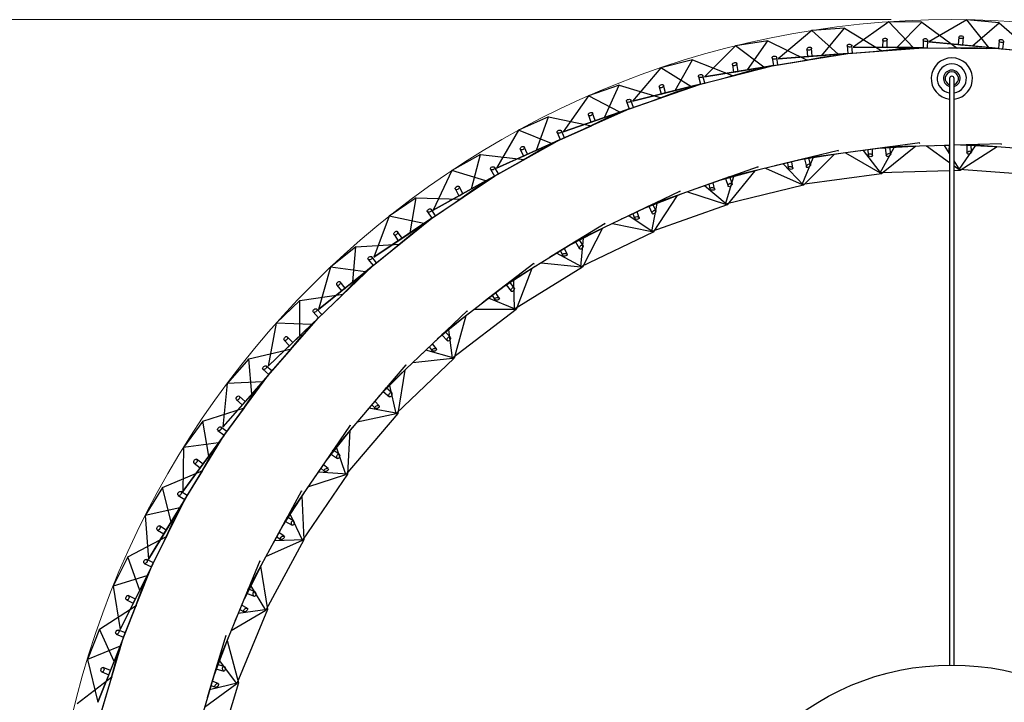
# Model space of a CAD drawing. Header units: millimetres. Extents: x 70 to 116, y 89 to 252.
# Tile 17 of 19: x 86 to 102, y 241 to 252. Entities that reach past the tile are written whole.
import ezdxf

# ---------------------------------------------------------------- set-up
doc = ezdxf.new("R2010")
doc.units = ezdxf.units.MM
doc.styles.add('SLDTEXTSTYLE0', font='TXT', dxfattribs={"width": 0.75})
doc.dimstyles.new('SLDDIMSTYLE0', dxfattribs={"dimtxt": 3.5, "dimasz": 3.302, "dimexe": 0, "dimexo": 0.0625, "dimgap": 0.875, "dimtad": 1, "dimdec": 0, "dimlfac": 20, "dimrnd": 1e-09, "dimzin": 12, "dimdsep": 46, "dimtxsty": 'SLDTEXTSTYLE0', "dimsah": 1, "dimcen": 0.09, "dimadec": 0, "dimazin": 3, "dimtfac": 1, "dimtdec": 0, "dimtofl": 0, "dimtmove": 0, "dimatfit": 3, "dimfxl": 0, "dimfrac": 2, "dimtolj": 1, "dimtzin": 12, "dimarcsym": 0})

# ---------------------------------------------------------------- blocks, each defined once
blk = doc.blocks.new('_D_3')
at = {"color": 7, "linetype": 'Continuous', "lineweight": 0}
for p, q in [((100.608, 251.731), (73.632, 251.731)), ((74.632, 222.003), (74.632, 251.731)), ((100.608, 222.003), (73.632, 222.003))]:
    blk.add_line(p, q, dxfattribs=at)
at = {"color": 7, "linetype": 'Continuous', "lineweight": 18}
for points in [[(74.632, 251.731), (74.124, 248.429), (75.14, 248.429)], [(74.632, 222.003), (75.14, 225.305), (74.124, 225.305)]]:
    blk.add_solid(points, dxfattribs=at)
at = {"color": 7, "linetype": 'Continuous', "lineweight": 18, "char_height": 3.5, "attachment_point": 1, "rotation": 90, "style": 'SLDTEXTSTYLE0'}
for s, insert in [('595', (70.067, 237.16)), ('%%c', (70.12, 231.882))]:
    blk.add_mtext(s, dxfattribs=dict(at, insert=insert))

msp = doc.modelspace()

# ---------------------------------------------------------------- linework, layer by layer
at = {"color": 7, "linetype": 'Continuous', "lineweight": 25}
for p, q in [((100.575, 251.695), (99.985, 251.281)), ((101.113, 251.689), (100.575, 251.695)), ((100.975, 251.271), (100.575, 251.695)), ((100.705, 251.274), (101.113, 251.689)), ((101.113, 251.689), (101.694, 251.264)), ((101.853, 251.729), (101.23, 251.367)), ((102.389, 251.677), (101.853, 251.729)), ((102.215, 251.272), (101.853, 251.729)), ((101.947, 251.298), (102.389, 251.677)), ((102.389, 251.677), (102.932, 251.203)), ((99.304, 251.551), (98.752, 251.088)), ((99.841, 251.592), (99.304, 251.551)), ((99.739, 251.163), (99.304, 251.551)), ((99.47, 251.143), (99.841, 251.592)), ((99.841, 251.592), (100.457, 251.218)), ((98.05, 251.298), (97.54, 250.79)), ((98.582, 251.385), (98.05, 251.298)), ((98.517, 250.95), (98.05, 251.298)), ((98.25, 250.906), (98.582, 251.385)), ((98.582, 251.385), (99.227, 251.066)), ((99.889, 251.305), (99.898, 251.175)), ((99.973, 251.181), (99.964, 251.304)), ((100.471, 251.399), (100.47, 251.276)), ((100.545, 251.275), (100.546, 251.405)), ((101.136, 251.399), (101.135, 251.269)), ((101.21, 251.269), (101.211, 251.391)), ((101.23, 251.367), (101.947, 251.298)), ((102.215, 251.272), (101.23, 251.367)), ((101.725, 251.443), (101.713, 251.321)), ((101.713, 251.321), (101.787, 251.313)), ((101.787, 251.313), (101.8, 251.443)), ((101.947, 251.298), (102.932, 251.203)), ((102.387, 251.386), (102.375, 251.257)), ((102.449, 251.249), (102.461, 251.372)), ((98.675, 250.975), (99.898, 251.175)), ((99.739, 251.163), (98.752, 251.088)), ((98.752, 251.088), (99.47, 251.143)), ((99.226, 251.247), (99.235, 251.125)), ((99.31, 251.131), (99.3, 251.26)), ((99.47, 251.143), (100.457, 251.218)), ((99.501, 251.122), (99.7, 251.143)), ((99.898, 251.175), (99.739, 251.163)), ((99.898, 251.175), (101.135, 251.269)), ((99.898, 251.175), (99.941, 251.179)), ((99.941, 251.179), (99.973, 251.181)), ((99.985, 251.281), (100.705, 251.274)), ((100.975, 251.271), (99.985, 251.281)), ((100.317, 251.207), (100.734, 251.251)), ((100.457, 251.218), (100.44, 251.216)), ((100.47, 251.276), (100.544, 251.275)), ((100.705, 251.274), (101.694, 251.264)), ((100.734, 251.251), (100.935, 251.254)), ((101.135, 251.269), (100.975, 251.271)), ((101.135, 251.269), (102.375, 251.257)), ((101.135, 251.269), (101.178, 251.269)), ((101.178, 251.269), (101.21, 251.269)), ((101.554, 251.265), (101.974, 251.272)), ((101.694, 251.264), (101.678, 251.264)), ((101.974, 251.272), (102.174, 251.259)), ((102.375, 251.257), (102.215, 251.272)), ((102.375, 251.257), (103.609, 251.138)), ((102.375, 251.257), (102.417, 251.253)), ((102.417, 251.253), (102.449, 251.249)), ((97.345, 251.071), (96.823, 250.939)), ((97.056, 250.565), (97.345, 251.071)), ((97.345, 251.071), (98.015, 250.808)), ((97.473, 250.671), (98.675, 250.975)), ((97.999, 250.989), (98.018, 250.868)), ((98.092, 250.88), (98.071, 251.009)), ((98.25, 250.906), (99.227, 251.066)), ((98.675, 250.975), (98.517, 250.95)), ((98.654, 251.104), (98.675, 250.975)), ((98.675, 250.975), (98.717, 250.982)), ((98.717, 250.982), (98.749, 250.987)), ((98.749, 250.987), (98.729, 251.109)), ((99.089, 251.043), (99.501, 251.122)), ((99.227, 251.066), (99.21, 251.063)), ((99.236, 251.125), (99.31, 251.131)), ((96.823, 250.939), (96.358, 250.389)), ((97.318, 250.632), (96.823, 250.939)), ((98.517, 250.95), (97.54, 250.79)), ((97.54, 250.79), (98.25, 250.906)), ((97.879, 250.774), (98.283, 250.888)), ((98.019, 250.868), (98.092, 250.88)), ((98.283, 250.888), (98.48, 250.926)), ((96.139, 250.652), (95.631, 250.476)), ((95.895, 250.123), (96.139, 250.652)), ((96.139, 250.652), (96.83, 250.448)), ((96.301, 250.264), (97.473, 250.671)), ((96.901, 250.526), (96.869, 250.652)), ((97.056, 250.565), (98.015, 250.808)), ((97.473, 250.671), (97.318, 250.632)), ((97.441, 250.797), (97.473, 250.671)), ((97.473, 250.671), (97.514, 250.681)), ((97.514, 250.681), (97.546, 250.689)), ((97.546, 250.689), (97.515, 250.809)), ((98.015, 250.808), (97.999, 250.804)), ((101.571, 250.763), (101.571, 241.117)), ((101.646, 241.117), (101.646, 250.763)), ((97.318, 250.632), (96.358, 250.389)), ((96.358, 250.389), (97.056, 250.565)), ((96.698, 250.402), (97.09, 250.55)), ((96.798, 250.627), (96.828, 250.508)), ((96.828, 250.508), (96.9, 250.526)), ((97.09, 250.55), (97.283, 250.605)), ((95.631, 250.476), (95.215, 249.887)), ((96.15, 250.212), (95.631, 250.476)), ((95.895, 250.123), (96.83, 250.448)), ((96.259, 250.387), (96.301, 250.264)), ((96.372, 250.289), (96.332, 250.405)), ((96.83, 250.448), (96.814, 250.442)), ((95.169, 249.758), (96.301, 250.264)), ((96.15, 250.212), (95.215, 249.887)), ((95.633, 250.162), (95.673, 250.046)), ((95.744, 250.071), (95.701, 250.194)), ((95.931, 250.111), (96.118, 250.182)), ((96.301, 250.264), (96.15, 250.212)), ((96.301, 250.264), (96.342, 250.278)), ((96.342, 250.278), (96.372, 250.289)), ((94.975, 250.131), (94.483, 249.911)), ((94.777, 249.583), (94.975, 250.131)), ((94.975, 250.131), (95.68, 249.987)), ((95.215, 249.887), (95.895, 250.123)), ((95.552, 249.93), (95.931, 250.111)), ((95.674, 250.046), (95.744, 250.071)), ((94.483, 249.911), (94.12, 249.289)), ((95.023, 249.693), (94.483, 249.911)), ((94.777, 249.583), (95.68, 249.987)), ((95.116, 249.877), (95.169, 249.758)), ((95.238, 249.789), (95.188, 249.901)), ((95.68, 249.987), (95.665, 249.98)), ((94.085, 249.157), (95.169, 249.758)), ((95.023, 249.693), (94.12, 249.289)), ((95.169, 249.758), (95.023, 249.693)), ((95.169, 249.758), (95.209, 249.776)), ((95.209, 249.776), (95.238, 249.789)), ((101.08, 249.703), (100.153, 249.579)), ((101.08, 249.703), (101.069, 249.693)), ((101.078, 249.702), (101.08, 249.703)), ((102.425, 249.688), (101.646, 249.666)), ((102.425, 249.688), (102.412, 249.68)), ((102.422, 249.688), (102.425, 249.688)), ((94.12, 249.289), (94.777, 249.583)), ((94.452, 249.361), (94.813, 249.574)), ((94.512, 249.599), (94.562, 249.487)), ((94.563, 249.487), (94.63, 249.518)), ((94.631, 249.518), (94.578, 249.637)), ((94.813, 249.574), (94.994, 249.661)), ((99.742, 249.577), (98.832, 249.358)), ((99.746, 249.525), (99.084, 249.419)), ((99.681, 249.517), (99.169, 249.008)), ((100.587, 249.637), (99.258, 249.46)), ((99.742, 249.577), (99.731, 249.567)), ((99.739, 249.577), (99.742, 249.577)), ((99.858, 249.54), (100.43, 249.213)), ((100.153, 249.579), (100.018, 249.562)), ((100.452, 249.196), (100.153, 249.579)), ((100.227, 249.589), (100.23, 249.51)), ((100.305, 249.494), (100.302, 249.599)), ((101.079, 249.651), (100.41, 249.614)), ((100.43, 249.213), (100.658, 249.627)), ((101.014, 249.649), (100.452, 249.196)), ((100.563, 249.634), (100.513, 249.627)), ((100.513, 249.627), (100.531, 249.493)), ((100.563, 249.634), (100.587, 249.637)), ((101.571, 249.664), (100.587, 249.637)), ((100.603, 249.52), (100.587, 249.637)), ((101.192, 249.654), (101.571, 249.381)), ((101.489, 249.662), (101.354, 249.658)), ((101.571, 249.664), (101.489, 249.662)), ((101.571, 249.531), (101.489, 249.662)), ((101.565, 249.664), (101.559, 249.584)), ((101.927, 249.674), (101.646, 249.666)), ((101.727, 249.269), (101.997, 249.657)), ((102.353, 249.641), (101.747, 249.249)), ((102.418, 249.636), (101.749, 249.669)), ((101.904, 249.673), (101.853, 249.672)), ((101.853, 249.672), (101.857, 249.537)), ((101.904, 249.673), (101.928, 249.674)), ((103.264, 249.57), (101.927, 249.674)), ((101.931, 249.556), (101.928, 249.674)), ((93.859, 249.512), (93.388, 249.251)), ((93.709, 248.949), (93.859, 249.512)), ((93.709, 248.949), (94.574, 249.429)), ((93.859, 249.512), (94.574, 249.429)), ((94.574, 249.429), (94.56, 249.42)), ((99.258, 249.46), (97.954, 249.146)), ((98.832, 249.358), (98.7, 249.326)), ((99.169, 249.008), (98.832, 249.358)), ((98.905, 249.375), (98.916, 249.296)), ((98.992, 249.289), (98.978, 249.393)), ((99.146, 249.022), (99.33, 249.458)), ((99.234, 249.455), (99.185, 249.443)), ((99.185, 249.443), (99.217, 249.311)), ((99.234, 249.455), (99.258, 249.461)), ((99.286, 249.346), (99.258, 249.461)), ((101.747, 249.249), (101.646, 249.41)), ((93.388, 249.251), (93.079, 248.6)), ((93.945, 249.08), (93.388, 249.251)), ((94.022, 249.271), (94.085, 249.157)), ((94.151, 249.194), (94.091, 249.301)), ((94.123, 249.178), (94.151, 249.194)), ((98.423, 249.312), (97.541, 248.999)), ((98.433, 249.261), (97.786, 249.086)), ((98.369, 249.246), (97.914, 248.686)), ((98.423, 249.312), (98.414, 249.301)), ((98.42, 249.312), (98.423, 249.312)), ((98.543, 249.288), (99.146, 249.022)), ((100.452, 249.196), (99.146, 249.022)), ((101.571, 249.244), (100.43, 249.213)), ((101.646, 249.327), (101.727, 249.269)), ((101.747, 249.249), (101.646, 249.247)), ((103.04, 249.167), (101.727, 249.269)), ((93.056, 248.465), (94.085, 249.157)), ((93.945, 249.08), (93.079, 248.6)), ((93.746, 248.943), (93.918, 249.045)), ((94.085, 249.157), (93.945, 249.08)), ((94.085, 249.157), (94.123, 249.178)), ((97.954, 249.146), (96.691, 248.696)), ((97.708, 248.947), (97.684, 249.049)), ((97.932, 249.138), (97.884, 249.121)), ((97.884, 249.121), (97.929, 248.993)), ((97.889, 248.698), (98.026, 249.151)), ((97.932, 249.138), (97.955, 249.146)), ((97.994, 249.035), (97.955, 249.146)), ((93.079, 248.6), (93.709, 248.949)), ((93.404, 248.699), (93.746, 248.943)), ((93.444, 248.942), (93.503, 248.835)), ((93.504, 248.835), (93.569, 248.871)), ((93.569, 248.871), (93.506, 248.985)), ((97.14, 248.911), (96.295, 248.507)), ((97.14, 248.911), (97.132, 248.899)), ((97.137, 248.91), (97.14, 248.911)), ((97.261, 248.899), (97.889, 248.698)), ((97.541, 248.999), (97.414, 248.954)), ((97.914, 248.686), (97.541, 248.999)), ((97.612, 249.024), (97.631, 248.947)), ((99.169, 249.008), (97.889, 248.698)), ((92.801, 248.799), (92.354, 248.498)), ((92.7, 248.225), (92.801, 248.799)), ((92.7, 248.225), (93.521, 248.777)), ((92.801, 248.799), (93.521, 248.777)), ((93.521, 248.777), (93.507, 248.768)), ((97.155, 248.861), (96.53, 248.619)), ((96.673, 248.245), (96.762, 248.709)), ((97.093, 248.839), (96.699, 248.235)), ((92.984, 248.573), (93.056, 248.465)), ((93.119, 248.507), (93.05, 248.609)), ((96.691, 248.696), (95.481, 248.118)), ((96.467, 248.473), (96.432, 248.573)), ((96.669, 248.686), (96.623, 248.664)), ((96.623, 248.664), (96.682, 248.542)), ((96.669, 248.686), (96.691, 248.697)), ((97.914, 248.686), (96.673, 248.245)), ((96.742, 248.59), (96.691, 248.697)), ((92.091, 247.687), (93.056, 248.465)), ((92.354, 248.498), (92.102, 247.823)), ((92.923, 248.376), (92.354, 248.498)), ((93.056, 248.465), (92.923, 248.376)), ((93.056, 248.465), (93.092, 248.489)), ((93.092, 248.489), (93.119, 248.507)), ((96.295, 248.507), (96.173, 248.449)), ((96.699, 248.235), (96.295, 248.507)), ((96.364, 248.54), (96.39, 248.465)), ((92.923, 248.376), (92.102, 247.823)), ((92.102, 247.823), (92.7, 248.225)), ((92.418, 247.95), (92.737, 248.222)), ((92.567, 248.136), (92.494, 248.244)), ((92.737, 248.222), (92.9, 248.339)), ((95.905, 248.378), (95.108, 247.888)), ((95.925, 248.33), (95.329, 248.024)), ((96.699, 248.235), (95.51, 247.667)), ((95.866, 248.302), (95.537, 247.66)), ((95.905, 248.378), (95.898, 248.365)), ((95.903, 248.377), (95.905, 248.378)), ((96.027, 248.379), (96.673, 248.245)), ((92.436, 248.196), (92.505, 248.094)), ((92.505, 248.094), (92.566, 248.135)), ((95.481, 248.118), (94.339, 247.415)), ((95.461, 248.105), (95.418, 248.079)), ((95.418, 248.079), (95.488, 247.963)), ((95.461, 248.105), (95.481, 248.118)), ((95.543, 248.018), (95.481, 248.118)), ((95.51, 247.667), (95.55, 248.138)), ((91.808, 247.997), (91.388, 247.659)), ((91.756, 247.417), (92.527, 248.038)), ((91.756, 247.417), (91.808, 247.997)), ((91.808, 247.997), (92.527, 248.038)), ((92.527, 248.038), (92.514, 248.028)), ((95.172, 247.928), (95.207, 247.856)), ((95.282, 247.872), (95.236, 247.967)), ((92.009, 247.788), (92.091, 247.687)), ((92.149, 247.734), (92.072, 247.83)), ((92.124, 247.714), (92.149, 247.734)), ((95.108, 247.888), (94.992, 247.817)), ((95.537, 247.66), (95.108, 247.888)), ((91.196, 246.829), (92.091, 247.687)), ((91.388, 247.659), (91.196, 246.965)), ((91.966, 247.586), (91.196, 246.965)), ((91.966, 247.586), (91.388, 247.659)), ((92.091, 247.687), (91.966, 247.586)), ((92.091, 247.687), (92.124, 247.714)), ((94.733, 247.719), (93.991, 247.148)), ((94.758, 247.673), (94.197, 247.307)), ((95.537, 247.66), (94.415, 246.97)), ((94.702, 247.639), (94.442, 246.966)), ((94.733, 247.719), (94.728, 247.705)), ((94.731, 247.717), (94.733, 247.719)), ((94.854, 247.732), (95.51, 247.667)), ((91.196, 246.965), (91.756, 247.417)), ((91.499, 247.119), (91.793, 247.418)), ((91.631, 247.317), (91.55, 247.418)), ((91.793, 247.418), (91.946, 247.548)), ((94.339, 247.415), (93.276, 246.598)), ((94.32, 247.401), (94.339, 247.416)), ((94.411, 247.322), (94.339, 247.416)), ((94.415, 246.97), (94.405, 247.443)), ((91.496, 247.365), (91.573, 247.27)), ((91.573, 247.27), (91.631, 247.316)), ((94.279, 247.37), (94.362, 247.263)), ((94.32, 247.401), (94.28, 247.37)), ((90.887, 247.114), (90.498, 246.741)), ((90.886, 246.531), (91.6, 247.216)), ((90.886, 246.531), (90.887, 247.114)), ((90.887, 247.114), (91.6, 247.216)), ((91.6, 247.216), (91.588, 247.204)), ((93.991, 247.148), (93.884, 247.066)), ((94.442, 246.966), (93.991, 247.148)), ((94.051, 247.194), (94.093, 247.126)), ((94.166, 247.151), (94.111, 247.24)), ((91.25, 246.881), (91.165, 246.969)), ((93.636, 246.941), (92.958, 246.296)), ((94.442, 246.966), (93.398, 246.163)), ((93.636, 246.941), (93.633, 246.927)), ((93.634, 246.939), (93.636, 246.941)), ((93.756, 246.967), (94.415, 246.97)), ((90.378, 245.897), (91.196, 246.829)), ((91.196, 246.829), (91.08, 246.718)), ((91.106, 246.923), (91.196, 246.829)), ((91.196, 246.829), (91.227, 246.858)), ((91.227, 246.858), (91.25, 246.881)), ((93.666, 246.898), (93.146, 246.475)), ((93.614, 246.858), (93.426, 246.162)), ((90.498, 246.741), (90.366, 246.033)), ((91.08, 246.718), (90.366, 246.033)), ((91.08, 246.718), (90.498, 246.741)), ((90.923, 246.535), (91.064, 246.678)), ((93.398, 246.163), (93.339, 246.632)), ((90.366, 246.033), (90.886, 246.531)), ((90.631, 246.457), (90.716, 246.368)), ((90.655, 246.212), (90.923, 246.535)), ((90.77, 246.42), (90.68, 246.514)), ((93.276, 246.598), (92.304, 245.673)), ((93.258, 246.581), (93.222, 246.546)), ((93.222, 246.546), (93.315, 246.448)), ((93.258, 246.581), (93.276, 246.598)), ((93.357, 246.513), (93.276, 246.598)), ((90.046, 246.154), (90.747, 246.317)), ((90.095, 245.574), (90.747, 246.317)), ((90.716, 246.369), (90.77, 246.42)), ((90.747, 246.317), (90.736, 246.305)), ((92.958, 246.296), (92.86, 246.203)), ((93.426, 246.162), (92.958, 246.296)), ((93.013, 246.348), (93.062, 246.285)), ((93.132, 246.316), (93.068, 246.4)), ((90.046, 246.154), (89.691, 245.749)), ((90.095, 245.574), (90.046, 246.154)), ((93.426, 246.162), (92.472, 245.254)), ((92.743, 246.091), (93.398, 246.163)), ((90.28, 245.983), (90.378, 245.897)), ((90.428, 245.953), (90.335, 246.034)), ((90.406, 245.929), (90.428, 245.953)), ((92.627, 246.052), (92.02, 245.34)), ((92.661, 246.013), (92.188, 245.538)), ((92.613, 245.968), (92.499, 245.255)), ((92.625, 246.05), (92.627, 246.052)), ((92.627, 246.052), (92.625, 246.038)), ((89.644, 244.898), (90.378, 245.897)), ((90.378, 245.897), (90.273, 245.776)), ((90.378, 245.897), (90.406, 245.929)), ((90.273, 245.776), (89.62, 245.033)), ((89.691, 245.749), (89.62, 245.033)), ((90.273, 245.776), (89.691, 245.749)), ((90.131, 245.581), (90.259, 245.735)), ((92.304, 245.673), (91.435, 244.653)), ((92.289, 245.655), (92.256, 245.617)), ((92.289, 245.655), (92.305, 245.674)), ((92.394, 245.598), (92.305, 245.674)), ((92.472, 245.254), (92.364, 245.714)), ((89.62, 245.033), (90.095, 245.574)), ((89.847, 245.478), (89.94, 245.397)), ((89.989, 245.453), (89.891, 245.539)), ((89.892, 245.236), (90.131, 245.581)), ((92.256, 245.617), (92.359, 245.529)), ((89.29, 245.126), (89.975, 245.349)), ((89.389, 244.552), (89.975, 245.349)), ((89.94, 245.397), (89.989, 245.453)), ((89.975, 245.349), (89.965, 245.335)), ((92.02, 245.34), (91.932, 245.237)), ((92.499, 245.255), (92.02, 245.34)), ((92.069, 245.397), (92.124, 245.34)), ((92.191, 245.379), (92.118, 245.455)), ((92.499, 245.255), (91.645, 244.253)), ((91.827, 245.114), (92.472, 245.254)), ((89.29, 245.126), (88.971, 244.692)), ((89.389, 244.552), (89.29, 245.126)), ((89.688, 244.958), (89.589, 245.031)), ((91.716, 245.063), (91.187, 244.291)), ((91.754, 245.028), (91.334, 244.505)), ((91.714, 245.061), (91.716, 245.063)), ((91.716, 245.063), (91.715, 245.048)), ((88.997, 243.84), (89.644, 244.898)), ((89.539, 244.975), (89.644, 244.898)), ((89.644, 244.898), (89.549, 244.769)), ((89.644, 244.898), (89.669, 244.932)), ((89.669, 244.932), (89.688, 244.958)), ((91.711, 244.978), (91.672, 244.257)), ((89.549, 244.769), (88.962, 243.972)), ((88.971, 244.692), (88.962, 243.972)), ((89.549, 244.769), (88.971, 244.692)), ((89.425, 244.562), (89.539, 244.727)), ((91.645, 244.253), (91.49, 244.699)), ((88.962, 243.972), (89.389, 244.552)), ((89.294, 244.423), (89.189, 244.5)), ((89.216, 244.198), (89.425, 244.562)), ((91.435, 244.653), (90.677, 243.547)), ((91.421, 244.633), (91.393, 244.591)), ((91.393, 244.591), (91.504, 244.515)), ((91.421, 244.633), (91.435, 244.653)), ((91.532, 244.587), (91.435, 244.653)), ((89.15, 244.435), (89.249, 244.362)), ((89.25, 244.362), (89.294, 244.422)), ((91.23, 244.354), (91.29, 244.302)), ((91.352, 244.348), (91.272, 244.416)), ((88.626, 244.036), (89.289, 244.317)), ((88.773, 243.473), (89.289, 244.317)), ((89.289, 244.317), (89.28, 244.303)), ((91.672, 244.257), (90.928, 243.171)), ((91.019, 244.046), (91.645, 244.253)), ((91.187, 244.291), (91.11, 244.18)), ((91.672, 244.257), (91.187, 244.291)), ((88.626, 244.036), (88.345, 243.577)), ((88.773, 243.473), (88.626, 244.036)), ((88.886, 243.907), (88.997, 243.84)), ((89.036, 243.904), (88.932, 243.968)), ((88.997, 243.84), (89.02, 243.876)), ((89.02, 243.876), (89.036, 243.904)), ((90.914, 243.984), (90.468, 243.161)), ((90.955, 243.953), (90.592, 243.39)), ((90.912, 243.982), (90.914, 243.984)), ((90.914, 243.984), (90.914, 243.97)), ((90.918, 243.899), (90.954, 243.178)), ((88.914, 243.703), (88.345, 243.577)), ((88.914, 243.703), (88.398, 242.858)), ((88.445, 242.73), (88.997, 243.84)), ((88.997, 243.84), (88.914, 243.703)), ((88.345, 243.577), (88.398, 242.858)), ((88.808, 243.486), (88.908, 243.66)), ((90.677, 243.547), (90.038, 242.367)), ((90.665, 243.526), (90.641, 243.481)), ((90.665, 243.526), (90.677, 243.547)), ((90.78, 243.491), (90.677, 243.547)), ((90.928, 243.171), (90.726, 243.599)), ((88.398, 242.858), (88.773, 243.473)), ((88.69, 243.336), (88.579, 243.404)), ((88.632, 243.105), (88.808, 243.486)), ((90.641, 243.481), (90.76, 243.417)), ((88.058, 242.894), (88.694, 243.231)), ((88.253, 242.345), (88.694, 243.231)), ((88.546, 243.336), (88.651, 243.272)), ((88.651, 243.272), (88.69, 243.336)), ((88.694, 243.231), (88.687, 243.216)), ((90.504, 243.228), (90.57, 243.183)), ((90.627, 243.235), (90.54, 243.294)), ((90.326, 242.9), (90.928, 243.171)), ((90.954, 243.178), (90.327, 242.02)), ((90.468, 243.161), (90.404, 243.042)), ((90.954, 243.178), (90.468, 243.161)), ((88.058, 242.894), (87.818, 242.412)), ((88.253, 242.345), (88.058, 242.894)), ((87.989, 241.576), (88.445, 242.73)), ((88.328, 242.788), (88.445, 242.73)), ((88.478, 242.797), (88.368, 242.852)), ((88.445, 242.73), (88.373, 242.586)), ((88.445, 242.73), (88.464, 242.768)), ((88.464, 242.768), (88.478, 242.797)), ((90.228, 242.828), (89.871, 241.962)), ((90.273, 242.8), (89.97, 242.202)), ((90.227, 242.825), (90.228, 242.828)), ((90.228, 242.828), (90.23, 242.813)), ((90.241, 242.743), (90.353, 242.03)), ((88.373, 242.586), (87.818, 242.412)), ((88.373, 242.586), (87.932, 241.7)), ((87.818, 242.412), (87.932, 241.7)), ((88.287, 242.361), (88.371, 242.543)), ((90.327, 242.02), (90.082, 242.424)), ((87.932, 241.7), (88.253, 242.345)), ((88.182, 242.201), (88.065, 242.259)), ((88.143, 241.967), (88.287, 242.361)), ((90.038, 242.367), (89.527, 241.128)), ((90.029, 242.345), (90.01, 242.298)), ((90.01, 242.298), (90.135, 242.247)), ((90.029, 242.345), (90.038, 242.368)), ((90.147, 242.323), (90.038, 242.368)), ((87.59, 241.706), (88.195, 242.097)), ((87.832, 241.176), (88.195, 242.097)), ((88.038, 242.189), (88.148, 242.134)), ((88.148, 242.135), (88.181, 242.201)), ((88.195, 242.097), (88.189, 242.081)), ((90.021, 242.052), (89.929, 242.102)), ((89.758, 241.687), (90.327, 242.02)), ((89.871, 241.962), (89.819, 241.837)), ((90.353, 242.03), (89.85, 240.812)), ((90.353, 242.03), (89.871, 241.962)), ((89.9, 242.032), (89.97, 241.994)), ((87.59, 241.706), (87.392, 241.206)), ((87.832, 241.176), (87.59, 241.706)), ((87.868, 241.624), (87.989, 241.576)), ((88.017, 241.646), (87.903, 241.691)), ((87.989, 241.576), (88.005, 241.616)), ((88.005, 241.616), (88.017, 241.646)), ((89.667, 241.605), (89.403, 240.708)), ((89.714, 241.583), (89.476, 240.957)), ((89.667, 241.605), (89.671, 241.591)), ((89.667, 241.603), (89.667, 241.605)), ((87.931, 241.427), (87.392, 241.206)), ((87.931, 241.427), (87.567, 240.507)), ((87.635, 240.388), (87.989, 241.576)), ((87.989, 241.576), (87.931, 241.427)), ((89.689, 241.522), (89.875, 240.825)), ((87.864, 241.195), (87.932, 241.384)), ((87.392, 241.206), (87.567, 240.507)), ((87.567, 240.507), (87.832, 241.176)), ((87.755, 240.79), (87.864, 241.195)), ((89.527, 241.128), (89.147, 239.842)), ((89.52, 241.105), (89.506, 241.056)), ((89.52, 241.105), (89.527, 241.128)), ((89.64, 241.095), (89.527, 241.128)), ((89.85, 240.812), (89.565, 241.189)), ((87.631, 241.003), (87.745, 240.958)), ((87.773, 241.027), (87.652, 241.075)), ((87.745, 240.958), (87.773, 241.027)), ((89.506, 241.056), (89.635, 241.018)), ((87.226, 240.483), (87.795, 240.924)), ((87.512, 239.976), (87.795, 240.924)), ((87.795, 240.924), (87.79, 240.908)), ((89.319, 240.422), (89.85, 240.812)), ((89.875, 240.825), (89.403, 240.708)), ((89.424, 240.78), (89.498, 240.75)), ((89.543, 240.812), (89.445, 240.852)), ((89.875, 240.825), (89.502, 239.562)), ((89.403, 240.708), (89.364, 240.578))]:
    msp.add_line(p, q, dxfattribs=at)
at = {"color": 7, "linetype": 'Continuous', "lineweight": 18}
msp.add_circle((101.608, 236.867), 14.864, dxfattribs=at)
at = {"color": 7, "linetype": 'Continuous', "lineweight": 25}
msp.add_circle((101.608, 236.867), 4.25, dxfattribs=at)
for centre, radius, start, end in [((101.608, 250.763), 0.34, 276.4027, 263.7382), ((101.608, 250.763), 0.24, 279.0897, 261.1111), ((101.608, 250.763), 0.137, 286.0067, 254.3533), ((101.608, 250.763), 0.11, 290.1627, 250.2978), ((101.609, 250.763), 0.0375, 90, 180), ((101.609, 250.763), 0.0375, 0, 90)]:
    msp.add_arc(centre, radius, start, end, dxfattribs=at)
for centre, major_axis, ratio in [((101.762, 251.443), (0.0377, 0.0026), 0.648604), ((99.926, 251.304), (0.0376, -0.0034), 0.648604), ((100.509, 251.402), (0.0373, 0.0059), 0.648604), ((101.174, 251.395), (0.0372, -0.0066), 0.648604), ((102.424, 251.379), (0.0365, -0.0098), 0.648604), ((99.263, 251.254), (0.0367, 0.0091), 0.648604), ((98.035, 250.999), (0.0358, 0.0122), 0.648604), ((98.691, 251.106), (0.0378, -0.0001), 0.648604), ((97.478, 250.803), (0.0377, 0.0031), 0.648604), ((96.833, 250.639), (0.0346, 0.0152), 0.648604), ((96.295, 250.396), (0.0373, 0.0063), 0.648604), ((95.667, 250.178), (0.0332, 0.0181), 0.648604), ((95.152, 249.889), (0.0366, 0.0095), 0.648604), ((94.545, 249.618), (0.0315, 0.0209), 0.648604), ((100.267, 249.502), (0.0371, -0.0124), 0.574115), ((100.567, 249.507), (0.0346, 0.0181), 0.574115), ((101.894, 249.546), (0.0363, 0.0144), 0.574115), ((99.251, 249.329), (0.0325, 0.0216), 0.574115), ((94.056, 249.286), (0.0356, 0.0126), 0.648604), ((98.954, 249.292), (0.0381, -0.0084), 0.574115), ((97.962, 249.014), (0.0301, 0.0249), 0.574115), ((93.475, 248.964), (0.0296, 0.0235), 0.648604), ((97.67, 248.947), (0.0388, -0.0044), 0.574115), ((93.017, 248.591), (0.0344, 0.0156), 0.648604), ((96.712, 248.566), (0.0273, 0.0279), 0.574115), ((96.429, 248.469), (0.0391, -0.0003), 0.574115), ((92.465, 248.22), (0.0274, 0.026), 0.648604), ((95.516, 247.99), (0.0243, 0.0306), 0.574115), ((92.041, 247.809), (0.0329, 0.0185), 0.648604), ((95.244, 247.864), (0.0389, 0.0038), 0.574115), ((91.523, 247.392), (0.0251, 0.0283), 0.648604), ((94.386, 247.293), (0.0209, 0.033), 0.574115), ((94.13, 247.139), (0.0383, 0.0078), 0.574115), ((91.135, 246.946), (0.0312, 0.0213), 0.648604), ((90.655, 246.486), (0.0226, 0.0303), 0.648604), ((93.336, 246.481), (0.0174, 0.035), 0.574115), ((93.097, 246.301), (0.0373, 0.0118), 0.574115), ((90.308, 246.008), (0.0293, 0.0239), 0.648604), ((89.869, 245.508), (0.0199, 0.0321), 0.648604), ((92.377, 245.563), (0.0136, 0.0366), 0.574115), ((92.157, 245.359), (0.0358, 0.0156), 0.574115), ((89.564, 245.003), (0.0271, 0.0263), 0.648604), ((89.17, 244.467), (0.0171, 0.0337), 0.648604), ((91.518, 244.551), (0.0097, 0.0379), 0.574115), ((91.321, 244.325), (0.034, 0.0192), 0.574115), ((88.909, 243.938), (0.0248, 0.0286), 0.648604), ((88.562, 243.37), (0.0141, 0.0351), 0.648604), ((90.77, 243.454), (0.0057, 0.0387), 0.574115), ((90.598, 243.209), (0.0318, 0.0227), 0.574115), ((88.348, 242.82), (0.0222, 0.0306), 0.648604), ((88.052, 242.224), (0.011, 0.0362), 0.648604), ((90.141, 242.285), (0.0016, 0.039), 0.574115), ((89.996, 242.023), (0.0293, 0.0259), 0.574115), ((87.885, 241.658), (0.0195, 0.0324), 0.648604), ((89.638, 241.056), (-0.0025, 0.039), 0.574115), ((87.641, 241.039), (0.0079, 0.037), 0.648604), ((89.52, 240.781), (0.0264, 0.0288), 0.574115)]:
    msp.add_ellipse(centre, major_axis=major_axis, ratio=ratio, dxfattribs=at)
msp.add_ellipse((101.595, 249.573), major_axis=(0.0356, -0.0162), ratio=0.574115, start_param=2.540083, end_param=4.25467, dxfattribs=at)

# ---------------------------------------------------------------- dimensions: what is measured, and where the dimension line sits
at = {"color": 7, "linetype": 'Continuous', "lineweight": 18}
dim = msp.add_linear_dim(base=(74.632, 251.731), p1=(101.608, 222.003), p2=(101.608, 251.731), angle=90, text='%%c<>', dimstyle='SLDDIMSTYLE0', dxfattribs=at)
dim.commit()
dim.dimension.update_dxf_attribs({"geometry": '_D_3', "text_midpoint": (74.632, 238.4), "dimtype": 160})

doc.saveas('drawing.dxf')
